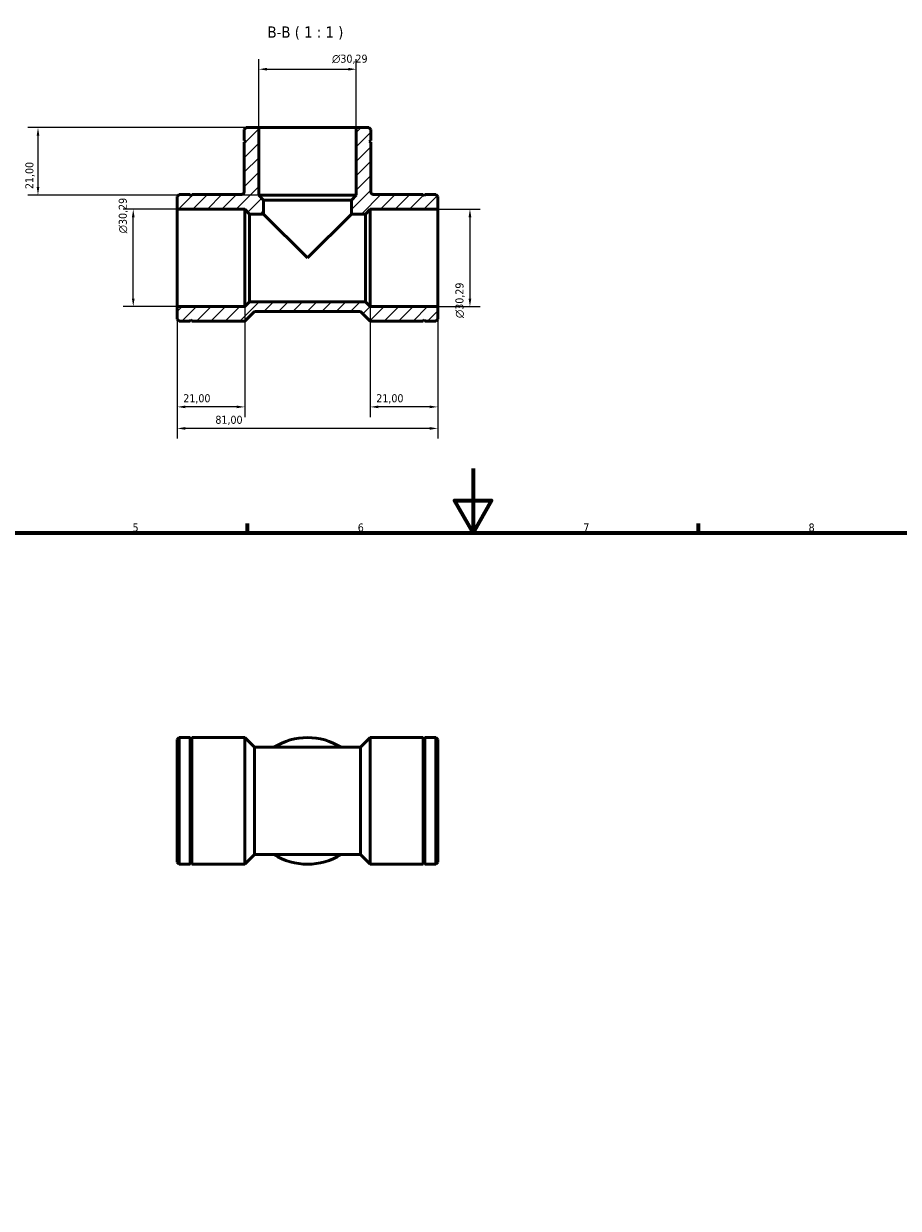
# Model space of a CAD drawing. Header units: millimetres. Extents: x 0 to 899, y 0 to 732.
# Tile 4 of 5: x 281 to 553, y 364 to 732. Entities that reach past the tile are written whole.
import ezdxf

# ---------------------------------------------------------------- set-up
doc = ezdxf.new("R2010")
doc.units = ezdxf.units.MM
for name, color, linetype, lineweight in [('Border (ISO)', 7, 'Continuous', 70), ('Dimension (ISO)', 7, 'Continuous', 25), ('Hatch (ISO)', 7, 'Continuous', 18), ('Symbol (ISO)', 7, 'Continuous', 25), ('Visible (ISO)', 7, 'Continuous', 50)]:
    doc.layers.add(name, color=color, linetype=linetype, lineweight=lineweight)
doc.styles.add('Label Text (ISO)', font='tahoma.ttf')
doc.styles.add('Note Text (ISO)', font='tahoma.ttf')
doc.dimstyles.new('Default (ISO)', dxfattribs={"dimtxt": 2.5, "dimasz": 2.5, "dimexe": 3.175, "dimexo": 0, "dimgap": 0.762, "dimtad": 1, "dimrnd": 1e-08, "dimzin": 0, "dimtxsty": 'Note Text (ISO)', "dimcen": 0.09, "dimdle": 10, "dimclrd": 256, "dimclre": 256, "dimclrt": 232, "dimazin": 0, "dimtfac": 1.40208, "dimtmove": 0, "dimatfit": 3, "dimfxl": 1, "dimtolj": 1, "dimtzin": 0, "dimlwd": -1, "dimlwe": -1, "dimarcsym": 0})

# ---------------------------------------------------------------- blocks, each defined once
blk = doc.blocks.new('Borders Default Border')
at = {"layer": 'Border (ISO)'}
for p, q in [((350.42, 574), (350.42, 576.9)), ((490.58, 574), (490.58, 576.9))]:
    blk.add_line(p, q, dxfattribs=at)
at = {"layer": 'Border (ISO)', "flags": 128}
for points in [[(420.5, 594), (420.5, 574), (414.73, 584), (426.27, 584), (420.5, 574)], [(20, 20), (20, 574), (821, 574), (821, 20), (20, 20)]]:
    blk.add_lwpolyline(points, dxfattribs=at)
at = {"layer": 'Border (ISO)', "color": 232, "true_color": 0xca0064, "char_height": 2.5, "attachment_point": 7, "style": 'Note Text (ISO)'}
for s, insert in [('5', (314.64, 574.35)), ('6', (384.66, 574.35)), ('7', (454.77, 574.4)), ('8', (524.81, 574.34))]:
    blk.add_mtext(s, dxfattribs=dict(at, insert=insert))
blk = doc.blocks.new('*D7')
at = {"layer": 'Defpoints', "color": 0, "transparency": 16777216}
for p in [(353.89, 700), (285.24, 679), (353.89, 679)]:
    blk.add_point(p, dxfattribs=at)
at = {"layer": 'Dimension (ISO)', "transparency": 16777216}
for p, q in [((353.89, 700), (282.07, 700)), ((285.24, 697.5), (285.24, 681.5)), ((353.89, 679), (282.07, 679))]:
    blk.add_line(p, q, dxfattribs=at)
for points in [[(284.83, 697.5), (285.66, 697.5), (285.24, 700)], [(284.83, 681.5), (285.66, 681.5), (285.24, 679)]]:
    blk.add_solid(points, dxfattribs=at)
at = {"layer": 'Dimension (ISO)', "color": 232, "true_color": 0xca0064, "transparency": 16777216, "insert": (281.31, 680.89), "char_height": 2.5, "attachment_point": 1, "rotation": 90, "style": 'Note Text (ISO)'}
blk.add_mtext('\\A1;21,00', dxfattribs=at)
blk = doc.blocks.new('*D8')
at = {"layer": 'Defpoints', "color": 0, "transparency": 16777216}
for p in [(314.86, 674.65), (328.53, 674.65), (328.53, 644.36)]:
    blk.add_point(p, dxfattribs=at)
at = {"layer": 'Dimension (ISO)', "transparency": 16777216}
for p, q in [((328.53, 674.65), (311.69, 674.65)), ((314.86, 646.86), (314.86, 672.15)), ((328.53, 644.36), (311.69, 644.36))]:
    blk.add_line(p, q, dxfattribs=at)
for points in [[(314.44, 672.15), (315.28, 672.15), (314.86, 674.65)], [(314.44, 646.86), (315.28, 646.86), (314.86, 644.36)]]:
    blk.add_solid(points, dxfattribs=at)
at = {"layer": 'Dimension (ISO)', "color": 232, "true_color": 0xca0064, "transparency": 16777216, "insert": (310.34, 667.13), "char_height": 2.5, "attachment_point": 1, "rotation": 90, "style": 'Note Text (ISO)'}
blk.add_mtext('\\A1;\\fAIGDT|b0|i0;\\H2.5000;\\ln\\fTahoma|b0|i0;\\H2.5000;30,29', dxfattribs=at)
blk = doc.blocks.new('*D9')
at = {"layer": 'Defpoints', "color": 0, "transparency": 16777216}
for p in [(409.53, 674.65), (409.53, 644.36), (419.53, 644.36)]:
    blk.add_point(p, dxfattribs=at)
at = {"layer": 'Dimension (ISO)', "transparency": 16777216}
for p, q in [((409.53, 674.65), (422.71, 674.65)), ((419.53, 672.15), (419.53, 646.86)), ((409.53, 644.36), (422.71, 644.36))]:
    blk.add_line(p, q, dxfattribs=at)
for points in [[(419.11, 672.15), (419.95, 672.15), (419.53, 674.65)], [(419.11, 646.86), (419.95, 646.86), (419.53, 644.36)]]:
    blk.add_solid(points, dxfattribs=at)
at = {"layer": 'Dimension (ISO)', "color": 232, "true_color": 0xca0064, "transparency": 16777216, "insert": (415.01, 640.77), "char_height": 2.5, "attachment_point": 1, "rotation": 90, "style": 'Note Text (ISO)'}
blk.add_mtext('\\A1;\\fAIGDT|b0|i0;\\H2.5000;\\ln\\fTahoma|b0|i0;\\H2.5000;30,29', dxfattribs=at)
blk = doc.blocks.new('*D10')
at = {"layer": 'Defpoints', "color": 0, "transparency": 16777216}
for p in [(388.53, 644.36), (409.53, 644.36), (388.53, 613.15)]:
    blk.add_point(p, dxfattribs=at)
at = {"layer": 'Dimension (ISO)', "transparency": 16777216}
for p, q in [((388.53, 644.36), (388.53, 609.98)), ((409.53, 644.36), (409.53, 609.98)), ((407.03, 613.15), (391.03, 613.15))]:
    blk.add_line(p, q, dxfattribs=at)
for points in [[(391.03, 613.57), (391.03, 612.74), (388.53, 613.15)], [(407.03, 613.57), (407.03, 612.74), (409.53, 613.15)]]:
    blk.add_solid(points, dxfattribs=at)
at = {"layer": 'Dimension (ISO)', "color": 232, "true_color": 0xca0064, "transparency": 16777216, "insert": (390.42, 617.09), "char_height": 2.5, "attachment_point": 1, "style": 'Note Text (ISO)'}
blk.add_mtext('\\A1;21,00', dxfattribs=at)
blk = doc.blocks.new('*D11')
at = {"layer": 'Defpoints', "color": 0, "transparency": 16777216}
for p in [(328.53, 644.36), (349.53, 644.36), (328.53, 613.15)]:
    blk.add_point(p, dxfattribs=at)
at = {"layer": 'Dimension (ISO)', "transparency": 16777216}
for p, q in [((328.53, 644.36), (328.53, 609.98)), ((349.53, 644.36), (349.53, 609.98)), ((347.03, 613.15), (331.03, 613.15))]:
    blk.add_line(p, q, dxfattribs=at)
for points in [[(331.03, 613.57), (331.03, 612.74), (328.53, 613.15)], [(347.03, 613.57), (347.03, 612.74), (349.53, 613.15)]]:
    blk.add_solid(points, dxfattribs=at)
at = {"layer": 'Dimension (ISO)', "color": 232, "true_color": 0xca0064, "transparency": 16777216, "insert": (330.42, 617.09), "char_height": 2.5, "attachment_point": 1, "style": 'Note Text (ISO)'}
blk.add_mtext('\\A1;21,00', dxfattribs=at)
blk = doc.blocks.new('*D12')
at = {"layer": 'Defpoints', "color": 0, "transparency": 16777216}
for p in [(328.53, 644.36), (409.53, 644.36), (328.53, 606.46)]:
    blk.add_point(p, dxfattribs=at)
at = {"layer": 'Dimension (ISO)', "transparency": 16777216}
for p, q in [((328.53, 644.36), (328.53, 603.28)), ((409.53, 644.36), (409.53, 603.28)), ((407.03, 606.46), (331.03, 606.46))]:
    blk.add_line(p, q, dxfattribs=at)
for points in [[(331.03, 606.88), (331.03, 606.04), (328.53, 606.46)], [(407.03, 606.88), (407.03, 606.04), (409.53, 606.46)]]:
    blk.add_solid(points, dxfattribs=at)
at = {"layer": 'Dimension (ISO)', "color": 232, "true_color": 0xca0064, "transparency": 16777216, "insert": (340.39, 610.4), "char_height": 2.5, "attachment_point": 1, "style": 'Note Text (ISO)'}
blk.add_mtext('\\A1;81,00', dxfattribs=at)
blk = doc.blocks.new('*D13')
at = {"layer": 'Defpoints', "color": 0, "transparency": 16777216}
for p in [(384.18, 718.16), (353.89, 700), (384.18, 700)]:
    blk.add_point(p, dxfattribs=at)
at = {"layer": 'Dimension (ISO)', "transparency": 16777216}
for p, q in [((353.89, 700), (353.89, 721.34)), ((384.18, 700), (384.18, 721.34)), ((356.39, 718.16), (381.68, 718.16))]:
    blk.add_line(p, q, dxfattribs=at)
for points in [[(356.39, 718.58), (356.39, 717.75), (353.89, 718.16)], [(381.68, 718.58), (381.68, 717.75), (384.18, 718.16)]]:
    blk.add_solid(points, dxfattribs=at)
at = {"layer": 'Dimension (ISO)', "color": 232, "true_color": 0xca0064, "transparency": 16777216, "insert": (376.66, 722.69), "char_height": 2.5, "attachment_point": 1, "style": 'Note Text (ISO)'}
blk.add_mtext('\\A1;\\fAIGDT|b0|i0;\\H2.5000;\\ln\\fTahoma|b0|i0;\\H2.5000;30,29', dxfattribs=at)

msp = doc.modelspace()

# ---------------------------------------------------------------- hatches: boundary and pattern name
at = {"layer": 'Hatch (ISO)'}
h = msp.add_hatch(dxfattribs=at)
h.set_pattern_fill('ANSI31', color=256, scale=25.4, style=0)
h.set_pattern_definition([(45, (0, 0), (-2.245064, 2.245064), [])])
edge = h.paths.add_edge_path()
edge.add_line((349.948, 700.004), (349.342, 699.398))
edge.add_line((349.342, 699.398), (349.342, 695.979))
edge.add_line((349.342, 695.979), (349.842, 695.729))
edge.add_line((349.842, 695.729), (349.342, 695.479))
edge.add_line((349.342, 695.479), (349.342, 680.102))
edge.add_spline(control_points=[(349.342, 680.102), (349.342, 680.041), (349.336, 679.98), (349.312, 679.861), (349.293, 679.802), (349.223, 679.637), (349.156, 679.539), (348.987, 679.372), (348.888, 679.306), (348.669, 679.217), (348.552, 679.193), (348.433, 679.193)], knot_values=[-0.1431081, -0.1431081, -0.1431081, -0.1431081, -0.1248026, -0.1248026, -0.1064971, -0.1064971, -0.0709981, -0.0709981, -0.035499, -0.035499, 0, 0, 0, 0], degree=3, periodic=0)
edge.add_line((348.433, 679.193), (333.056, 679.193))
edge.add_line((333.056, 679.193), (332.806, 678.693))
edge.add_line((332.806, 678.693), (332.556, 679.193))
edge.add_line((332.556, 679.193), (329.137, 679.193))
edge.add_line((329.137, 679.193), (328.531, 678.588))
edge.add_line((328.531, 678.588), (328.531, 674.65))
edge.add_line((328.531, 674.65), (349.531, 674.65))
edge.add_line((349.531, 674.65), (351.046, 673.135))
edge.add_line((351.046, 673.135), (355.4, 673.135))
edge.add_line((355.4, 673.135), (355.4, 677.49))
edge.add_line((355.4, 677.49), (353.886, 679.004))
edge.add_line((353.886, 679.004), (353.886, 700.004))
edge.add_line((353.886, 700.004), (349.948, 700.004))
h.paths.add_polyline_path([(408.925, 639.815), (409.531, 640.421), (409.531, 644.359), (388.531, 644.359), (387.017, 645.873), (351.046, 645.873), (349.531, 644.359), (328.531, 644.359), (328.531, 640.421), (329.137, 639.815), (332.556, 639.815), (332.806, 640.315), (333.056, 639.815), (349.531, 639.815), (352.56, 642.844), (385.502, 642.844), (388.531, 639.815), (405.006, 639.815), (405.256, 640.315), (405.506, 639.815)])
edge = h.paths.add_edge_path()
edge.add_line((409.531, 678.588), (408.925, 679.193))
edge.add_line((408.925, 679.193), (405.506, 679.193))
edge.add_line((405.506, 679.193), (405.256, 678.693))
edge.add_line((405.256, 678.693), (405.006, 679.193))
edge.add_line((405.006, 679.193), (389.629, 679.193))
edge.add_spline(control_points=[(389.629, 679.193), (389.568, 679.193), (389.507, 679.2), (389.388, 679.224), (389.329, 679.242), (389.164, 679.312), (389.065, 679.38), (388.899, 679.548), (388.833, 679.648), (388.743, 679.867), (388.72, 679.984), (388.72, 680.102)], knot_values=[-0.1431081, -0.1431081, -0.1431081, -0.1431081, -0.1248026, -0.1248026, -0.1064971, -0.1064971, -0.0709981, -0.0709981, -0.035499, -0.035499, 0, 0, 0, 0], degree=3, periodic=0)
edge.add_line((388.72, 680.102), (388.72, 695.479))
edge.add_line((388.72, 695.479), (388.22, 695.729))
edge.add_line((388.22, 695.729), (388.72, 695.979))
edge.add_line((388.72, 695.979), (388.72, 699.398))
edge.add_line((388.72, 699.398), (388.115, 700.004))
edge.add_line((388.115, 700.004), (384.177, 700.004))
edge.add_line((384.177, 700.004), (384.177, 679.004))
edge.add_line((384.177, 679.004), (382.662, 677.49))
edge.add_line((382.662, 677.49), (382.662, 673.135))
edge.add_line((382.662, 673.135), (387.017, 673.135))
edge.add_line((387.017, 673.135), (388.531, 674.65))
edge.add_line((388.531, 674.65), (409.531, 674.65))
edge.add_line((409.531, 674.65), (409.531, 678.588))

# ---------------------------------------------------------------- linework, layer by layer
at = {"layer": 'Visible (ISO)'}
for p, q in [((349.948, 700.004), (349.342, 699.398)), ((353.886, 700.004), (349.948, 700.004)), ((353.886, 679.004), (353.886, 700.004)), ((384.177, 700.004), (353.886, 700.004)), ((388.115, 700.004), (384.177, 700.004)), ((384.177, 700.004), (384.177, 679.004)), ((388.72, 699.398), (388.115, 700.004)), ((349.342, 699.398), (349.342, 695.979)), ((388.72, 695.979), (388.72, 699.398)), ((349.342, 695.979), (349.842, 695.729)), ((349.842, 695.729), (349.342, 695.479)), ((349.342, 695.479), (349.342, 680.102)), ((388.22, 695.729), (388.72, 695.979)), ((388.72, 695.479), (388.22, 695.729)), ((388.72, 680.102), (388.72, 695.479)), ((329.137, 679.193), (328.531, 678.588)), ((328.531, 678.588), (328.531, 674.65)), ((332.556, 679.193), (329.137, 679.193)), ((332.806, 678.693), (332.556, 679.193)), ((333.056, 679.193), (332.806, 678.693)), ((348.433, 679.193), (333.056, 679.193)), ((355.4, 677.49), (353.886, 679.004)), ((384.177, 679.004), (353.886, 679.004)), ((384.177, 679.004), (382.662, 677.49)), ((405.006, 679.193), (389.629, 679.193)), ((405.256, 678.693), (405.006, 679.193)), ((405.506, 679.193), (405.256, 678.693)), ((408.925, 679.193), (405.506, 679.193)), ((409.531, 678.588), (408.925, 679.193)), ((409.531, 674.65), (409.531, 678.588)), ((328.531, 674.65), (349.531, 674.65)), ((328.531, 674.65), (328.531, 644.359)), ((349.531, 674.65), (351.046, 673.135)), ((349.531, 674.65), (349.531, 644.359)), ((355.4, 673.135), (355.4, 677.49)), ((382.662, 677.49), (355.4, 677.49)), ((382.662, 677.49), (382.662, 673.135)), ((387.017, 673.135), (388.531, 674.65)), ((388.531, 674.65), (409.531, 674.65)), ((388.531, 644.359), (388.531, 674.65)), ((409.531, 644.359), (409.531, 674.65)), ((351.046, 673.135), (355.4, 673.135)), ((351.046, 673.135), (351.046, 645.873)), ((355.4, 673.135), (369.031, 659.504)), ((369.031, 659.504), (382.662, 673.135)), ((382.662, 673.135), (387.017, 673.135)), ((387.017, 645.873), (387.017, 673.135)), ((351.046, 645.873), (349.531, 644.359)), ((387.017, 645.873), (351.046, 645.873)), ((388.531, 644.359), (387.017, 645.873)), ((349.531, 644.359), (328.531, 644.359)), ((328.531, 644.359), (328.531, 640.421)), ((349.531, 639.815), (352.56, 642.844)), ((352.56, 642.844), (385.502, 642.844)), ((385.502, 642.844), (388.531, 639.815)), ((409.531, 644.359), (388.531, 644.359)), ((409.531, 640.421), (409.531, 644.359)), ((328.531, 640.421), (329.137, 639.815)), ((329.137, 639.815), (332.556, 639.815)), ((332.556, 639.815), (332.806, 640.315)), ((332.806, 640.315), (333.056, 639.815)), ((333.056, 639.815), (349.531, 639.815)), ((388.531, 639.815), (405.006, 639.815)), ((405.006, 639.815), (405.256, 640.315)), ((405.256, 640.315), (405.506, 639.815)), ((405.506, 639.815), (408.925, 639.815)), ((408.925, 639.815), (409.531, 640.421)), ((328.531, 509.718), (329.137, 510.324)), ((328.531, 471.552), (328.531, 509.718)), ((329.137, 510.324), (329.137, 470.946)), ((332.556, 510.324), (329.137, 510.324)), ((332.556, 510.324), (332.556, 470.946)), ((332.806, 509.824), (332.556, 510.324)), ((332.806, 509.824), (333.056, 510.324)), ((332.806, 509.824), (332.806, 471.446)), ((333.056, 510.324), (333.056, 470.946)), ((349.531, 510.324), (333.056, 510.324)), ((349.531, 510.324), (349.531, 470.946)), ((352.56, 507.295), (349.531, 510.324)), ((385.502, 507.295), (388.531, 510.324)), ((388.531, 470.946), (388.531, 510.324)), ((388.531, 510.324), (405.006, 510.324)), ((405.006, 470.946), (405.006, 510.324)), ((405.256, 509.824), (405.006, 510.324)), ((405.256, 509.824), (405.506, 510.324)), ((405.256, 471.446), (405.256, 509.824)), ((405.506, 470.946), (405.506, 510.324)), ((405.506, 510.324), (408.925, 510.324)), ((408.925, 470.946), (408.925, 510.324)), ((409.531, 509.718), (408.925, 510.324)), ((409.531, 509.718), (409.531, 471.552)), ((352.56, 507.295), (352.56, 473.975)), ((385.502, 507.295), (352.56, 507.295)), ((385.502, 473.975), (385.502, 507.295)), ((328.531, 471.552), (329.137, 470.946)), ((352.56, 473.975), (349.531, 470.946)), ((385.502, 473.975), (352.56, 473.975)), ((385.502, 473.975), (388.531, 470.946)), ((409.531, 471.552), (408.925, 470.946)), ((332.556, 470.946), (329.137, 470.946)), ((332.806, 471.446), (332.556, 470.946)), ((332.806, 471.446), (333.056, 470.946)), ((349.531, 470.946), (333.056, 470.946)), ((388.531, 470.946), (405.006, 470.946)), ((405.256, 471.446), (405.006, 470.946)), ((405.256, 471.446), (405.506, 470.946)), ((405.506, 470.946), (408.925, 470.946))]:
    msp.add_line(p, q, dxfattribs=at)
for start, end in [(57.79577, 122.20423), (237.79577, 302.20423)]:
    msp.add_arc((369.031, 490.635), 19.689, start, end, dxfattribs=at)
for points in [[(349.342, 680.102), (349.342, 680.041), (349.336, 679.98), (349.312, 679.861), (349.293, 679.802), (349.223, 679.637), (349.156, 679.539), (348.987, 679.372), (348.888, 679.306), (348.669, 679.217), (348.552, 679.193), (348.433, 679.193)], [(389.629, 679.193), (389.568, 679.193), (389.507, 679.2), (389.388, 679.224), (389.329, 679.242), (389.164, 679.312), (389.065, 679.38), (388.899, 679.548), (388.833, 679.648), (388.743, 679.867), (388.72, 679.984), (388.72, 680.102)]]:
    msp.add_open_spline(points, degree=3, knots=[-0.14310809, -0.14310809, -0.14310809, -0.14310809, -0.1248026, -0.1248026, -0.10649711, -0.10649711, -0.07099807, -0.07099807, -0.03549904, -0.03549904, 0, 0, 0, 0], dxfattribs=at)

# ---------------------------------------------------------------- block references
msp.add_blockref('Borders Default Border', (0, 0))

# ---------------------------------------------------------------- texts
at = {"layer": 'Symbol (ISO)', "insert": (356.592, 727.323), "char_height": 3.5, "attachment_point": 7, "style": 'Label Text (ISO)'}
msp.add_mtext('B-B ( 1 : 1 )', dxfattribs=at)

# ---------------------------------------------------------------- dimensions: what is measured, and where the dimension line sits
at = {"layer": 'Dimension (ISO)'}
for base, p1, p2, angle, picture, middle in [((384.177, 718.165), (353.886, 700.004), (384.177, 700.004), 180, '*D13', (382.214, 718.165)), ((314.861, 674.65), (328.531, 644.359), (328.531, 674.65), 90, '*D8', (314.861, 672.687)), ((419.531, 644.359), (409.531, 674.65), (409.531, 644.359), 90, '*D9', (419.531, 646.322))]:
    dim = msp.add_linear_dim(base=base, p1=p1, p2=p2, angle=angle, text='\\fAIGDT|b0|i0;\\H2.5000;\\ln\\fTahoma|b0|i0;\\H2.5000;<>', dimstyle='Default (ISO)', override={"dimdec": 2, "dimtp": 0, "dimtm": 0, "dimtdec": 2, "dimtofl": 0, "dimatfit": 1}, dxfattribs=at)
    dim.commit()
    dim.dimension.update_dxf_attribs({"geometry": picture, "text_midpoint": middle, "dimtype": 160})
for base, p1, p2, angle, picture, middle in [((285.243, 679.004), (353.886, 700.004), (353.886, 679.004), 270, '*D7', (285.243, 685.004)), ((328.531, 606.46), (409.531, 644.359), (328.531, 644.359), 180, '*D12', (344.531, 606.46)), ((388.531, 613.153), (409.531, 644.359), (388.531, 644.359), 180, '*D10', (394.531, 613.153))]:
    dim = msp.add_linear_dim(base=base, p1=p1, p2=p2, angle=angle, dimstyle='Default (ISO)', override={"dimdec": 2, "dimtp": 0, "dimtm": 0, "dimtdec": 2, "dimtofl": 0, "dimatfit": 1}, dxfattribs=at)
    dim.commit()
    dim.dimension.update_dxf_attribs({"geometry": picture, "text_midpoint": middle, "dimtype": 160})
dim = msp.add_linear_dim(base=(328.531, 613.153), p1=(349.531, 644.359), p2=(328.531, 644.359), dimstyle='Default (ISO)', override={"dimdec": 2, "dimtp": 0, "dimtm": 0, "dimtdec": 2, "dimtofl": 0, "dimatfit": 1}, dxfattribs=at)
dim.commit()
dim.dimension.update_dxf_attribs({"geometry": '*D11', "text_midpoint": (334.531, 613.153), "dimtype": 160})

doc.saveas('drawing.dxf')
